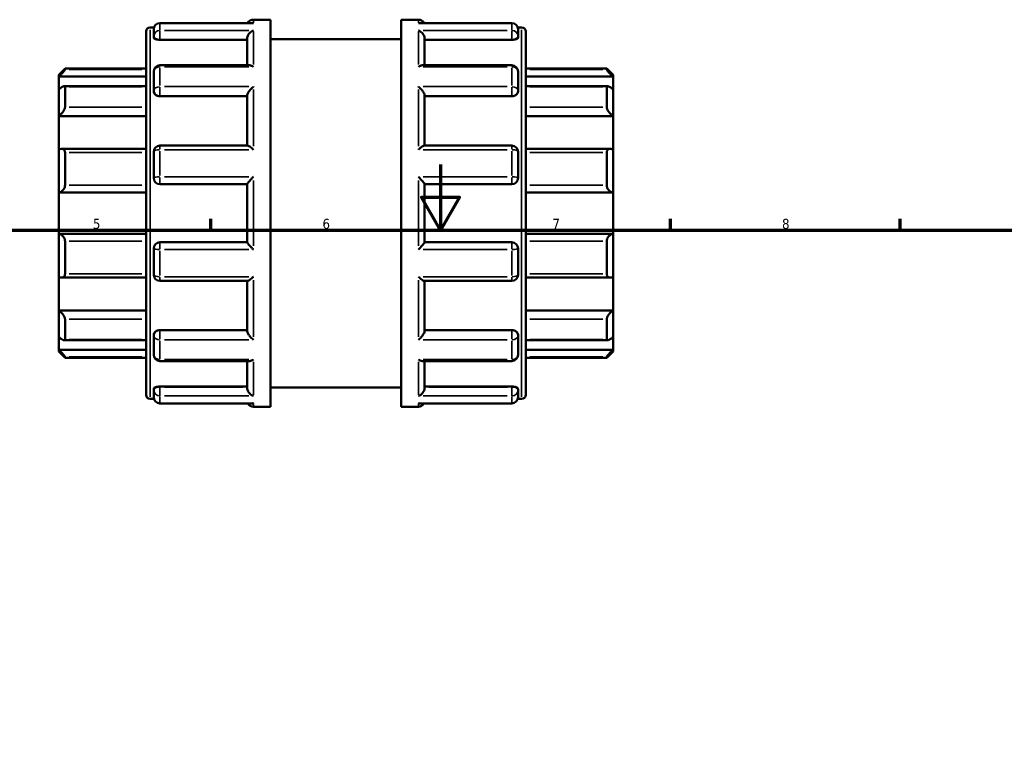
# Model space of a CAD drawing. Header units: millimetres. Extents: x -8 to 900, y -254 to 651.
# Tile 9 of 10: x 292 to 592, y 418 to 638. Entities that reach past the tile are written whole.
import ezdxf

# ---------------------------------------------------------------- set-up
doc = ezdxf.new("R2010")
doc.units = ezdxf.units.MM
for name, color, linetype, lineweight in [('Border (ANSI)', 7, 'Continuous', 70), ('Visible (ANSI)', 7, 'Continuous', 50), ('Visible Narrow (ANSI)', 7, 'Continuous', 35)]:
    doc.layers.add(name, color=color, linetype=linetype, lineweight=lineweight)
doc.styles.add('Note Text (ANSI)', font='tahoma.ttf')

# ---------------------------------------------------------------- blocks, each defined once
blk = doc.blocks.new('Borders Default Border')
at = {"layer": 'Border (ANSI)'}
for p, q in [((350.42, 574), (350.42, 577.45)), ((490.58, 574), (490.58, 577.45)), ((560.67, 574), (560.67, 577.45))]:
    blk.add_line(p, q, dxfattribs=at)
at = {"layer": 'Border (ANSI)', "flags": 128}
for points in [[(420.5, 594), (420.5, 574), (414.73, 584), (426.27, 584), (420.5, 574)], [(20, 20), (20, 574), (821, 574), (821, 20), (20, 20)]]:
    blk.add_lwpolyline(points, dxfattribs=at)
at = {"layer": 'Border (ANSI)', "char_height": 3.05, "attachment_point": 7, "style": 'Note Text (ANSI)'}
for s, insert in [('5', (314.48, 574.34)), ('6', (384.49, 574.34)), ('7', (454.6, 574.4)), ('8', (524.63, 574.33))]:
    blk.add_mtext(s, dxfattribs=dict(at, insert=insert))

msp = doc.modelspace()

# ---------------------------------------------------------------- linework, layer by layer
at = {"layer": 'Visible (ANSI)'}
for p, q in [((363.084, 637.143), (334.934, 637.143)), ((363.434, 638.162), (368.684, 638.162)), ((368.684, 520.162), (368.684, 638.162)), ((408.484, 520.162), (408.484, 638.162)), ((408.484, 638.162), (413.734, 638.162)), ((442.234, 637.143), (414.084, 637.143)), ((330.684, 523.782), (330.684, 634.542)), ((331.944, 635.802), (333.125, 635.802)), ((333.044, 633.109), (333.044, 635.253)), ((444.042, 635.802), (445.224, 635.802)), ((444.124, 635.253), (444.124, 633.109)), ((446.484, 634.542), (446.484, 523.782)), ((333.044, 633.109), (333.044, 632.694)), ((334.934, 632.037), (361.544, 632.037)), ((361.544, 624.259), (361.544, 632.459)), ((368.684, 632.262), (408.484, 632.262)), ((415.624, 624.259), (415.624, 632.459)), ((442.234, 632.037), (415.624, 632.037)), ((444.124, 632.694), (444.124, 633.109)), ((304.084, 621.372), (305.974, 623.262)), ((305.974, 623.262), (305.974, 622.947)), ((305.974, 623.262), (330.684, 623.262)), ((333.044, 616.509), (333.044, 622.369)), ((362.213, 624.259), (334.934, 624.259)), ((442.234, 624.259), (414.955, 624.259)), ((444.124, 622.369), (444.124, 616.509)), ((446.484, 623.262), (471.194, 623.262)), ((471.194, 622.947), (471.194, 623.262)), ((473.084, 621.372), (471.194, 623.262)), ((304.084, 620.804), (304.084, 621.372)), ((304.084, 620.804), (330.684, 620.804)), ((304.084, 616.91), (304.084, 620.804)), ((473.084, 620.804), (446.484, 620.804)), ((473.084, 621.372), (473.084, 620.804)), ((473.084, 620.804), (473.084, 616.91)), ((304.084, 608.792), (304.084, 616.91)), ((330.684, 617.917), (305.744, 617.917)), ((305.974, 617.677), (305.974, 611.493)), ((333.044, 616.509), (333.044, 616.27)), ((444.124, 616.27), (444.124, 616.509)), ((471.424, 617.917), (446.484, 617.917)), ((471.194, 611.493), (471.194, 617.677)), ((473.084, 616.91), (473.084, 608.792)), ((334.934, 614.799), (361.544, 614.799)), ((361.544, 599.797), (361.544, 615.059)), ((415.624, 599.797), (415.624, 615.059)), ((442.234, 614.799), (415.624, 614.799)), ((304.084, 608.792), (330.684, 608.792)), ((304.084, 598.598), (304.084, 608.792)), ((473.084, 608.792), (446.484, 608.792)), ((473.084, 608.792), (473.084, 598.598)), ((304.084, 585.462), (304.084, 598.598)), ((330.684, 598.791), (304.912, 598.791)), ((305.974, 597.696), (305.974, 587.69)), ((333.044, 589.902), (333.044, 597.907)), ((361.658, 599.797), (334.934, 599.797)), ((442.234, 599.797), (415.509, 599.797)), ((444.124, 597.907), (444.124, 589.902)), ((472.255, 598.791), (446.484, 598.791)), ((471.194, 587.69), (471.194, 597.696)), ((473.084, 598.598), (473.084, 585.462)), ((334.934, 588.012), (361.544, 588.012)), ((361.544, 570.284), (361.544, 588.04)), ((415.624, 570.284), (415.624, 588.04)), ((415.624, 588.012), (442.234, 588.012)), ((304.084, 585.462), (330.684, 585.462)), ((304.084, 572.862), (304.084, 585.462)), ((473.084, 585.462), (446.484, 585.462)), ((473.084, 585.462), (473.084, 572.862)), ((304.084, 559.727), (304.084, 572.862)), ((304.084, 572.862), (330.684, 572.862)), ((305.974, 570.635), (305.974, 560.629)), ((473.084, 572.862), (446.484, 572.862)), ((471.194, 560.629), (471.194, 570.635)), ((473.084, 572.862), (473.084, 559.727)), ((333.044, 560.418), (333.044, 568.422)), ((361.544, 570.312), (334.934, 570.312)), ((442.234, 570.312), (415.624, 570.312)), ((444.124, 568.422), (444.124, 560.418)), ((304.084, 549.533), (304.084, 559.727)), ((304.912, 559.533), (330.684, 559.533)), ((334.934, 558.528), (361.658, 558.528)), ((361.544, 543.266), (361.544, 558.528)), ((415.509, 558.528), (442.234, 558.528)), ((415.624, 543.266), (415.624, 558.528)), ((446.484, 559.533), (472.255, 559.533)), ((473.084, 559.727), (473.084, 549.533)), ((304.084, 541.415), (304.084, 549.533)), ((304.084, 549.533), (330.684, 549.533)), ((473.084, 549.533), (446.484, 549.533)), ((473.084, 549.533), (473.084, 541.415)), ((305.974, 546.831), (305.974, 540.647)), ((471.194, 540.647), (471.194, 546.831)), ((334.934, 543.526), (361.544, 543.526)), ((442.234, 543.526), (415.624, 543.526)), ((304.084, 537.521), (304.084, 541.415)), ((333.044, 542.055), (333.044, 541.816)), ((333.044, 535.956), (333.044, 541.816)), ((444.124, 541.816), (444.124, 542.055)), ((444.124, 541.816), (444.124, 535.956)), ((473.084, 541.415), (473.084, 537.521)), ((304.084, 536.952), (304.084, 537.521)), ((304.084, 537.521), (330.684, 537.521)), ((305.744, 540.408), (330.684, 540.408)), ((446.484, 540.408), (471.424, 540.408)), ((473.084, 537.521), (446.484, 537.521)), ((473.084, 537.521), (473.084, 536.952)), ((304.084, 536.952), (305.974, 535.062)), ((305.974, 535.377), (305.974, 535.062)), ((305.974, 535.062), (330.684, 535.062)), ((446.484, 535.062), (471.194, 535.062)), ((473.084, 536.952), (471.194, 535.062)), ((471.194, 535.062), (471.194, 535.377)), ((334.934, 534.066), (362.213, 534.066)), ((361.544, 525.866), (361.544, 534.066)), ((414.955, 534.066), (442.234, 534.066)), ((415.624, 525.866), (415.624, 534.066)), ((333.044, 525.631), (333.044, 525.216)), ((334.934, 526.288), (361.544, 526.288)), ((368.684, 526.062), (408.484, 526.062)), ((442.234, 526.288), (415.624, 526.288)), ((444.124, 525.216), (444.124, 525.631)), ((331.944, 522.522), (333.125, 522.522)), ((333.044, 523.071), (333.044, 525.216)), ((444.042, 522.522), (445.224, 522.522)), ((444.124, 525.216), (444.124, 523.071)), ((334.934, 521.181), (363.084, 521.181)), ((363.434, 520.162), (368.684, 520.162)), ((408.484, 520.162), (413.734, 520.162)), ((414.084, 521.181), (442.234, 521.181))]:
    msp.add_line(p, q, dxfattribs=at)
for centre, radius, start, end in [((334.934, 635.253), 1.89, 90, 180), ((363.434, 636.272), 1.89, 90, 152.55697), ((413.734, 636.272), 1.89, 27.44303, 90), ((442.234, 635.253), 1.89, 0, 90), ((331.944, 634.542), 1.26, 90, 180), ((445.224, 634.542), 1.26, 0, 90), ((334.934, 622.369), 1.89, 90, 180), ((442.234, 622.369), 1.89, 0, 90), ((334.934, 597.907), 1.89, 90, 180), ((442.234, 597.907), 1.89, 0, 90), ((334.934, 589.902), 1.89, 180, 270), ((442.234, 589.902), 1.89, 270, 0), ((334.934, 568.422), 1.89, 90, 180), ((442.234, 568.422), 1.89, 0, 90), ((334.934, 560.418), 1.89, 180, 270), ((442.234, 560.418), 1.89, 270, 0), ((334.934, 535.956), 1.89, 180, 270), ((442.234, 535.956), 1.89, 270, 0), ((331.944, 523.782), 1.26, 180, 270), ((334.934, 523.071), 1.89, 180, 270), ((442.234, 523.071), 1.89, 270, 0), ((445.224, 523.782), 1.26, 270, 0), ((363.434, 522.052), 1.89, 207.44303, 270), ((413.734, 522.052), 1.89, 270, 332.55697)]:
    msp.add_arc(centre, radius, start, end, dxfattribs=at)
for points, knots in [([(363.434, 637.11), (363.432, 637.11), (363.43, 637.11), (363.313, 637.132), (363.198, 637.143), (363.084, 637.143)], [-0.000876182, -0.000876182, -0.000876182, -0.000876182, 0, 0, 0.049055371, 0.049055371, 0.049055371, 0.049055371]), ([(414.084, 637.143), (413.97, 637.143), (413.855, 637.132), (413.738, 637.11), (413.736, 637.11), (413.734, 637.11)], [0.312147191, 0.312147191, 0.312147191, 0.312147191, 0.360730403, 0.360730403, 0.361598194, 0.361598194, 0.361598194, 0.361598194]), ([(361.544, 632.459), (361.544, 632.625), (361.569, 632.796), (361.668, 633.163), (361.748, 633.352), (361.972, 633.76), (362.13, 633.969), (362.466, 634.325), (362.648, 634.476), (363.027, 634.726), (363.228, 634.825), (363.43, 634.893), (363.432, 634.893), (363.434, 634.894)], [0, 0, 0, 0, 0.05315368, 0.05315368, 0.11416315, 0.11416315, 0.19541368, 0.19541368, 0.27605031, 0.27605031, 0.3607304, 0.3607304, 0.36159819, 0.36159819, 0.36159819, 0.36159819]), ([(413.734, 634.894), (413.736, 634.893), (413.738, 634.893), (413.937, 634.826), (414.134, 634.729), (414.508, 634.485), (414.687, 634.338), (415.024, 633.987), (415.184, 633.778), (415.413, 633.368), (415.494, 633.179), (415.596, 632.811), (415.622, 632.64), (415.624, 632.468), (415.624, 632.463), (415.624, 632.459)], [-0.00087618, -0.00087618, -0.00087618, -0.00087618, 0, 0, 0.08405627, 0.08405627, 0.16422341, 0.16422341, 0.24701336, 0.24701336, 0.30899964, 0.30899964, 0.36272742, 0.36272742, 0.36420009, 0.36420009, 0.36420009, 0.36420009]), ([(334.934, 632.037), (334.697, 632.037), (334.444, 632.054), (333.98, 632.123), (333.768, 632.175), (333.431, 632.293), (333.285, 632.369), (333.091, 632.529), (333.044, 632.615), (333.044, 632.694)], [0, 0, 0, 0, 0.07111353, 0.07111353, 0.14222706, 0.14222706, 0.2146285, 0.2146285, 0.28702994, 0.28702994, 0.28702994, 0.28702994]), ([(444.124, 632.694), (444.124, 632.615), (444.077, 632.529), (443.883, 632.369), (443.736, 632.293), (443.399, 632.175), (443.188, 632.123), (442.724, 632.054), (442.471, 632.037), (442.234, 632.037)], [0.28784907, 0.28784907, 0.28784907, 0.28784907, 0.36025051, 0.36025051, 0.43265195, 0.43265195, 0.50376548, 0.50376548, 0.57487901, 0.57487901, 0.57487901, 0.57487901]), ([(305.974, 622.947), (305.974, 622.931), (305.96, 622.901), (305.906, 622.814), (305.865, 622.757), (305.712, 622.556), (305.565, 622.38), (305.224, 621.991), (304.998, 621.744), (304.537, 621.258), (304.303, 621.02), (304.084, 620.804)], [0.35638748, 0.35638748, 0.35638748, 0.35638748, 0.3965806, 0.3965806, 0.43677371, 0.43677371, 0.51715995, 0.51715995, 0.61496745, 0.61496745, 0.70681786, 0.70681786, 0.70681786, 0.70681786]), ([(363.434, 623.798), (363.432, 623.8), (363.43, 623.801), (363.231, 623.933), (363.034, 624.039), (362.66, 624.191), (362.481, 624.239), (362.281, 624.257), (362.247, 624.259), (362.213, 624.259)], [-0.00087618, -0.00087618, -0.00087618, -0.00087618, 0, 0, 0.08405627, 0.08405627, 0.16422341, 0.16422341, 0.18092132, 0.18092132, 0.18092132, 0.18092132]), ([(414.955, 624.259), (414.927, 624.259), (414.898, 624.257), (414.702, 624.243), (414.52, 624.195), (414.141, 624.043), (413.94, 623.935), (413.738, 623.801), (413.736, 623.8), (413.734, 623.798)], [0.18154351, 0.18154351, 0.18154351, 0.18154351, 0.19541368, 0.19541368, 0.27605031, 0.27605031, 0.3607304, 0.3607304, 0.36159819, 0.36159819, 0.36159819, 0.36159819]), ([(473.084, 620.804), (472.865, 621.02), (472.631, 621.258), (472.169, 621.744), (471.943, 621.991), (471.603, 622.38), (471.456, 622.556), (471.302, 622.757), (471.262, 622.814), (471.208, 622.901), (471.194, 622.931), (471.194, 622.947)], [0.67957108, 0.67957108, 0.67957108, 0.67957108, 0.77142148, 0.77142148, 0.86922899, 0.86922899, 0.94961522, 0.94961522, 0.98980834, 0.98980834, 1.03000146, 1.03000146, 1.03000146, 1.03000146]), ([(304.084, 616.91), (304.303, 617.103), (304.537, 617.293), (304.998, 617.62), (305.224, 617.754), (305.565, 617.897), (305.712, 617.932), (305.865, 617.898), (305.906, 617.874), (305.96, 617.796), (305.974, 617.742), (305.974, 617.677)], [0.67957108, 0.67957108, 0.67957108, 0.67957108, 0.77142148, 0.77142148, 0.86922899, 0.86922899, 0.94961522, 0.94961522, 0.98980834, 0.98980834, 1.03000146, 1.03000146, 1.03000146, 1.03000146]), ([(334.934, 614.799), (334.696, 614.799), (334.442, 614.836), (333.977, 614.988), (333.765, 615.102), (333.429, 615.365), (333.283, 615.531), (333.091, 615.893), (333.044, 616.088), (333.044, 616.27)], [0, 0, 0, 0, 0.0713958, 0.0713958, 0.1427916, 0.1427916, 0.2149109, 0.2149109, 0.2870302, 0.2870302, 0.2870302, 0.2870302]), ([(361.544, 615.059), (361.544, 615.172), (361.569, 615.303), (361.668, 615.606), (361.748, 615.778), (361.972, 616.178), (362.13, 616.406), (362.466, 616.832), (362.648, 617.033), (363.027, 617.41), (363.228, 617.586), (363.43, 617.742), (363.432, 617.743), (363.434, 617.745)], [0, 0, 0, 0, 0.05315368, 0.05315368, 0.11416315, 0.11416315, 0.19541368, 0.19541368, 0.27605031, 0.27605031, 0.3607304, 0.3607304, 0.36159819, 0.36159819, 0.36159819, 0.36159819]), ([(413.734, 617.745), (413.736, 617.743), (413.738, 617.742), (413.937, 617.589), (414.134, 617.416), (414.508, 617.046), (414.687, 616.849), (415.024, 616.426), (415.184, 616.197), (415.413, 615.793), (415.494, 615.62), (415.596, 615.314), (415.622, 615.183), (415.624, 615.065), (415.624, 615.062), (415.624, 615.059)], [-0.00087618, -0.00087618, -0.00087618, -0.00087618, 0, 0, 0.08405627, 0.08405627, 0.16422341, 0.16422341, 0.24701336, 0.24701336, 0.30899964, 0.30899964, 0.36272742, 0.36272742, 0.36420009, 0.36420009, 0.36420009, 0.36420009]), ([(444.124, 616.27), (444.124, 616.087), (444.077, 615.891), (443.883, 615.529), (443.736, 615.362), (443.399, 615.1), (443.188, 614.987), (442.724, 614.836), (442.471, 614.799), (442.234, 614.799)], [0.28784907, 0.28784907, 0.28784907, 0.28784907, 0.36025051, 0.36025051, 0.43265195, 0.43265195, 0.50376548, 0.50376548, 0.57487901, 0.57487901, 0.57487901, 0.57487901]), ([(471.194, 617.677), (471.194, 617.742), (471.208, 617.796), (471.262, 617.874), (471.302, 617.898), (471.456, 617.932), (471.603, 617.897), (471.943, 617.754), (472.169, 617.62), (472.631, 617.293), (472.865, 617.103), (473.084, 616.91)], [0.35638748, 0.35638748, 0.35638748, 0.35638748, 0.3965806, 0.3965806, 0.43677371, 0.43677371, 0.51715995, 0.51715995, 0.61496745, 0.61496745, 0.70681786, 0.70681786, 0.70681786, 0.70681786]), ([(305.974, 611.493), (305.974, 611.402), (305.96, 611.3), (305.906, 611.08), (305.865, 610.963), (305.712, 610.605), (305.565, 610.356), (305.224, 609.869), (304.998, 609.603), (304.537, 609.145), (304.303, 608.949), (304.084, 608.792)], [0.35638748, 0.35638748, 0.35638748, 0.35638748, 0.3965806, 0.3965806, 0.43677371, 0.43677371, 0.51715995, 0.51715995, 0.61496745, 0.61496745, 0.70681786, 0.70681786, 0.70681786, 0.70681786]), ([(473.084, 608.792), (472.865, 608.949), (472.631, 609.145), (472.169, 609.603), (471.943, 609.869), (471.603, 610.356), (471.456, 610.605), (471.302, 610.963), (471.262, 611.08), (471.208, 611.3), (471.194, 611.402), (471.194, 611.493)], [0.67957108, 0.67957108, 0.67957108, 0.67957108, 0.77142148, 0.77142148, 0.86922899, 0.86922899, 0.94961522, 0.94961522, 0.98980834, 0.98980834, 1.03000146, 1.03000146, 1.03000146, 1.03000146]), ([(304.084, 598.598), (304.303, 598.694), (304.537, 598.762), (304.998, 598.807), (305.224, 598.776), (305.565, 598.619), (305.712, 598.499), (305.865, 598.245), (305.906, 598.147), (305.96, 597.934), (305.974, 597.817), (305.974, 597.696)], [0.67957108, 0.67957108, 0.67957108, 0.67957108, 0.77142148, 0.77142148, 0.86922899, 0.86922899, 0.94961522, 0.94961522, 0.98980834, 0.98980834, 1.03000146, 1.03000146, 1.03000146, 1.03000146]), ([(363.434, 598.527), (363.432, 598.529), (363.43, 598.531), (363.231, 598.721), (363.034, 598.9), (362.66, 599.217), (362.481, 599.357), (362.144, 599.594), (361.984, 599.691), (361.777, 599.779), (361.71, 599.797), (361.658, 599.797)], [-0.00087618, -0.00087618, -0.00087618, -0.00087618, 0, 0, 0.08405627, 0.08405627, 0.16422341, 0.16422341, 0.24701336, 0.24701336, 0.29556693, 0.29556693, 0.29556693, 0.29556693]), ([(415.509, 599.797), (415.46, 599.797), (415.397, 599.78), (415.195, 599.697), (415.038, 599.603), (414.702, 599.369), (414.52, 599.227), (414.141, 598.907), (413.94, 598.725), (413.738, 598.531), (413.736, 598.529), (413.734, 598.527)], [0.0679888, 0.0679888, 0.0679888, 0.0679888, 0.11416315, 0.11416315, 0.19541368, 0.19541368, 0.27605031, 0.27605031, 0.3607304, 0.3607304, 0.36159819, 0.36159819, 0.36159819, 0.36159819]), ([(471.194, 597.696), (471.194, 597.817), (471.208, 597.934), (471.262, 598.147), (471.302, 598.245), (471.456, 598.499), (471.603, 598.619), (471.943, 598.776), (472.169, 598.807), (472.631, 598.762), (472.865, 598.694), (473.084, 598.598)], [0.35638748, 0.35638748, 0.35638748, 0.35638748, 0.3965806, 0.3965806, 0.43677371, 0.43677371, 0.51715995, 0.51715995, 0.61496745, 0.61496745, 0.70681786, 0.70681786, 0.70681786, 0.70681786]), ([(361.544, 588.04), (361.544, 588.071), (361.569, 588.125), (361.668, 588.285), (361.748, 588.393), (361.972, 588.678), (362.13, 588.863), (362.466, 589.245), (362.648, 589.443), (363.027, 589.845), (363.228, 590.052), (363.43, 590.254), (363.432, 590.256), (363.434, 590.258)], [0, 0, 0, 0, 0.05315368, 0.05315368, 0.11416315, 0.11416315, 0.19541368, 0.19541368, 0.27605031, 0.27605031, 0.3607304, 0.3607304, 0.36159819, 0.36159819, 0.36159819, 0.36159819]), ([(413.734, 590.258), (413.736, 590.256), (413.738, 590.254), (413.937, 590.055), (414.134, 589.852), (414.508, 589.456), (414.687, 589.261), (415.024, 588.88), (415.184, 588.692), (415.413, 588.403), (415.494, 588.293), (415.596, 588.13), (415.622, 588.075), (415.624, 588.042), (415.624, 588.041), (415.624, 588.04)], [-0.00087618, -0.00087618, -0.00087618, -0.00087618, 0, 0, 0.08405627, 0.08405627, 0.16422341, 0.16422341, 0.24701336, 0.24701336, 0.30899964, 0.30899964, 0.36272742, 0.36272742, 0.36420009, 0.36420009, 0.36420009, 0.36420009]), ([(305.974, 587.69), (305.974, 587.558), (305.96, 587.423), (305.906, 587.155), (305.865, 587.023), (305.712, 586.644), (305.565, 586.416), (305.224, 586.018), (304.998, 585.835), (304.537, 585.579), (304.303, 585.5), (304.084, 585.462)], [0.35638748, 0.35638748, 0.35638748, 0.35638748, 0.3965806, 0.3965806, 0.43677371, 0.43677371, 0.51715995, 0.51715995, 0.61496745, 0.61496745, 0.70681786, 0.70681786, 0.70681786, 0.70681786]), ([(473.084, 585.462), (472.865, 585.5), (472.631, 585.579), (472.169, 585.835), (471.943, 586.018), (471.603, 586.416), (471.456, 586.644), (471.302, 587.023), (471.262, 587.155), (471.208, 587.423), (471.194, 587.558), (471.194, 587.69)], [0.67957108, 0.67957108, 0.67957108, 0.67957108, 0.77142148, 0.77142148, 0.86922899, 0.86922899, 0.94961522, 0.94961522, 0.98980834, 0.98980834, 1.03000146, 1.03000146, 1.03000146, 1.03000146]), ([(304.084, 572.862), (304.303, 572.825), (304.537, 572.746), (304.998, 572.489), (305.224, 572.306), (305.565, 571.908), (305.712, 571.681), (305.865, 571.302), (305.906, 571.169), (305.96, 570.902), (305.974, 570.766), (305.974, 570.635)], [0.67957108, 0.67957108, 0.67957108, 0.67957108, 0.77142148, 0.77142148, 0.86922899, 0.86922899, 0.94961522, 0.94961522, 0.98980834, 0.98980834, 1.03000146, 1.03000146, 1.03000146, 1.03000146]), ([(471.194, 570.635), (471.194, 570.766), (471.208, 570.902), (471.262, 571.169), (471.302, 571.302), (471.456, 571.681), (471.603, 571.908), (471.943, 572.306), (472.169, 572.489), (472.631, 572.746), (472.865, 572.825), (473.084, 572.862)], [0.35638748, 0.35638748, 0.35638748, 0.35638748, 0.3965806, 0.3965806, 0.43677371, 0.43677371, 0.51715995, 0.51715995, 0.61496745, 0.61496745, 0.70681786, 0.70681786, 0.70681786, 0.70681786]), ([(363.434, 568.067), (363.432, 568.069), (363.43, 568.071), (363.231, 568.269), (363.034, 568.473), (362.66, 568.869), (362.481, 569.064), (362.144, 569.445), (361.984, 569.633), (361.755, 569.922), (361.674, 570.032), (361.572, 570.194), (361.545, 570.25), (361.544, 570.283), (361.544, 570.283), (361.544, 570.284)], [-0.00087618, -0.00087618, -0.00087618, -0.00087618, 0, 0, 0.08405627, 0.08405627, 0.16422341, 0.16422341, 0.24701336, 0.24701336, 0.30899964, 0.30899964, 0.36272742, 0.36272742, 0.36420009, 0.36420009, 0.36420009, 0.36420009]), ([(415.624, 570.284), (415.624, 570.254), (415.599, 570.2), (415.5, 570.04), (415.42, 569.932), (415.195, 569.647), (415.038, 569.461), (414.702, 569.08), (414.52, 568.882), (414.141, 568.48), (413.94, 568.273), (413.738, 568.071), (413.736, 568.069), (413.734, 568.067)], [0, 0, 0, 0, 0.05315368, 0.05315368, 0.11416315, 0.11416315, 0.19541368, 0.19541368, 0.27605031, 0.27605031, 0.3607304, 0.3607304, 0.36159819, 0.36159819, 0.36159819, 0.36159819]), ([(305.974, 560.629), (305.974, 560.508), (305.96, 560.391), (305.906, 560.177), (305.865, 560.08), (305.712, 559.825), (305.565, 559.706), (305.224, 559.549), (304.998, 559.518), (304.537, 559.562), (304.303, 559.63), (304.084, 559.727)], [0.35638748, 0.35638748, 0.35638748, 0.35638748, 0.3965806, 0.3965806, 0.43677371, 0.43677371, 0.51715995, 0.51715995, 0.61496745, 0.61496745, 0.70681786, 0.70681786, 0.70681786, 0.70681786]), ([(361.658, 558.528), (361.708, 558.528), (361.771, 558.545), (361.972, 558.628), (362.13, 558.722), (362.466, 558.956), (362.648, 559.098), (363.027, 559.418), (363.228, 559.6), (363.43, 559.794), (363.432, 559.796), (363.434, 559.798)], [0.0679888, 0.0679888, 0.0679888, 0.0679888, 0.11416315, 0.11416315, 0.19541368, 0.19541368, 0.27605031, 0.27605031, 0.3607304, 0.3607304, 0.36159819, 0.36159819, 0.36159819, 0.36159819]), ([(413.734, 559.798), (413.736, 559.796), (413.738, 559.794), (413.937, 559.603), (414.134, 559.424), (414.508, 559.108), (414.687, 558.968), (415.024, 558.731), (415.184, 558.634), (415.391, 558.546), (415.458, 558.528), (415.509, 558.528)], [-0.00087618, -0.00087618, -0.00087618, -0.00087618, 0, 0, 0.08405627, 0.08405627, 0.16422341, 0.16422341, 0.24701336, 0.24701336, 0.29556693, 0.29556693, 0.29556693, 0.29556693]), ([(473.084, 559.727), (472.865, 559.63), (472.631, 559.562), (472.169, 559.518), (471.943, 559.549), (471.603, 559.706), (471.456, 559.825), (471.302, 560.08), (471.262, 560.177), (471.208, 560.391), (471.194, 560.508), (471.194, 560.629)], [0.67957108, 0.67957108, 0.67957108, 0.67957108, 0.77142148, 0.77142148, 0.86922899, 0.86922899, 0.94961522, 0.94961522, 0.98980834, 0.98980834, 1.03000146, 1.03000146, 1.03000146, 1.03000146]), ([(304.084, 549.533), (304.303, 549.376), (304.537, 549.18), (304.998, 548.721), (305.224, 548.455), (305.565, 547.969), (305.712, 547.72), (305.865, 547.362), (305.906, 547.244), (305.96, 547.025), (305.974, 546.922), (305.974, 546.831)], [0.67957108, 0.67957108, 0.67957108, 0.67957108, 0.77142148, 0.77142148, 0.86922899, 0.86922899, 0.94961522, 0.94961522, 0.98980834, 0.98980834, 1.03000146, 1.03000146, 1.03000146, 1.03000146]), ([(471.194, 546.831), (471.194, 546.922), (471.208, 547.025), (471.262, 547.244), (471.302, 547.362), (471.456, 547.72), (471.603, 547.969), (471.943, 548.455), (472.169, 548.721), (472.631, 549.18), (472.865, 549.376), (473.084, 549.533)], [0.35638748, 0.35638748, 0.35638748, 0.35638748, 0.3965806, 0.3965806, 0.43677371, 0.43677371, 0.51715995, 0.51715995, 0.61496745, 0.61496745, 0.70681786, 0.70681786, 0.70681786, 0.70681786]), ([(333.044, 542.055), (333.044, 542.237), (333.091, 542.433), (333.285, 542.796), (333.431, 542.963), (333.768, 543.224), (333.98, 543.338), (334.444, 543.489), (334.697, 543.526), (334.934, 543.526)], [-0.28702994, -0.28702994, -0.28702994, -0.28702994, -0.2146285, -0.2146285, -0.14222706, -0.14222706, -0.07111353, -0.07111353, 0, 0, 0, 0]), ([(442.234, 543.526), (442.472, 543.526), (442.725, 543.488), (443.191, 543.336), (443.403, 543.222), (443.739, 542.96), (443.885, 542.793), (444.077, 542.432), (444.124, 542.237), (444.124, 542.055)], [0.57487901, 0.57487901, 0.57487901, 0.57487901, 0.64627481, 0.64627481, 0.71767061, 0.71767061, 0.78978991, 0.78978991, 0.86190921, 0.86190921, 0.86190921, 0.86190921]), ([(305.974, 540.647), (305.974, 540.582), (305.96, 540.529), (305.906, 540.451), (305.865, 540.426), (305.712, 540.393), (305.565, 540.427), (305.224, 540.571), (304.998, 540.704), (304.537, 541.032), (304.303, 541.221), (304.084, 541.415)], [0.35638748, 0.35638748, 0.35638748, 0.35638748, 0.3965806, 0.3965806, 0.43677371, 0.43677371, 0.51715995, 0.51715995, 0.61496745, 0.61496745, 0.70681786, 0.70681786, 0.70681786, 0.70681786]), ([(363.434, 540.58), (363.432, 540.581), (363.43, 540.583), (363.231, 540.736), (363.034, 540.909), (362.66, 541.279), (362.481, 541.476), (362.144, 541.899), (361.984, 542.128), (361.755, 542.532), (361.674, 542.705), (361.572, 543.01), (361.545, 543.142), (361.544, 543.26), (361.544, 543.263), (361.544, 543.266)], [-0.00087618, -0.00087618, -0.00087618, -0.00087618, 0, 0, 0.08405627, 0.08405627, 0.16422341, 0.16422341, 0.24701336, 0.24701336, 0.30899964, 0.30899964, 0.36272742, 0.36272742, 0.36420009, 0.36420009, 0.36420009, 0.36420009]), ([(415.624, 543.266), (415.624, 543.152), (415.599, 543.022), (415.5, 542.718), (415.42, 542.547), (415.195, 542.146), (415.038, 541.919), (414.702, 541.493), (414.52, 541.292), (414.141, 540.915), (413.94, 540.739), (413.738, 540.583), (413.736, 540.581), (413.734, 540.58)], [0, 0, 0, 0, 0.05315368, 0.05315368, 0.11416315, 0.11416315, 0.19541368, 0.19541368, 0.27605031, 0.27605031, 0.3607304, 0.3607304, 0.36159819, 0.36159819, 0.36159819, 0.36159819]), ([(473.084, 541.415), (472.865, 541.221), (472.631, 541.032), (472.169, 540.704), (471.943, 540.571), (471.603, 540.427), (471.456, 540.393), (471.302, 540.426), (471.262, 540.451), (471.208, 540.529), (471.194, 540.582), (471.194, 540.647)], [0.67957108, 0.67957108, 0.67957108, 0.67957108, 0.77142148, 0.77142148, 0.86922899, 0.86922899, 0.94961522, 0.94961522, 0.98980834, 0.98980834, 1.03000146, 1.03000146, 1.03000146, 1.03000146]), ([(304.084, 537.521), (304.303, 537.305), (304.537, 537.066), (304.998, 536.58), (305.224, 536.333), (305.565, 535.944), (305.712, 535.769), (305.865, 535.568), (305.906, 535.511), (305.96, 535.424), (305.974, 535.393), (305.974, 535.377)], [0.67957108, 0.67957108, 0.67957108, 0.67957108, 0.77142148, 0.77142148, 0.86922899, 0.86922899, 0.94961522, 0.94961522, 0.98980834, 0.98980834, 1.03000146, 1.03000146, 1.03000146, 1.03000146]), ([(471.194, 535.377), (471.194, 535.393), (471.208, 535.424), (471.262, 535.511), (471.302, 535.568), (471.456, 535.769), (471.603, 535.944), (471.943, 536.333), (472.169, 536.58), (472.631, 537.066), (472.865, 537.305), (473.084, 537.521)], [0.35638748, 0.35638748, 0.35638748, 0.35638748, 0.3965806, 0.3965806, 0.43677371, 0.43677371, 0.51715995, 0.51715995, 0.61496745, 0.61496745, 0.70681786, 0.70681786, 0.70681786, 0.70681786]), ([(362.213, 534.066), (362.241, 534.066), (362.27, 534.067), (362.466, 534.082), (362.648, 534.129), (363.027, 534.281), (363.228, 534.39), (363.43, 534.523), (363.432, 534.525), (363.434, 534.526)], [0.18154351, 0.18154351, 0.18154351, 0.18154351, 0.19541368, 0.19541368, 0.27605031, 0.27605031, 0.3607304, 0.3607304, 0.36159819, 0.36159819, 0.36159819, 0.36159819]), ([(413.734, 534.526), (413.736, 534.525), (413.738, 534.523), (413.937, 534.392), (414.134, 534.285), (414.508, 534.133), (414.687, 534.085), (414.887, 534.068), (414.921, 534.066), (414.955, 534.066)], [-0.00087618, -0.00087618, -0.00087618, -0.00087618, 0, 0, 0.08405627, 0.08405627, 0.16422341, 0.16422341, 0.18092132, 0.18092132, 0.18092132, 0.18092132]), ([(333.044, 525.631), (333.044, 525.709), (333.091, 525.795), (333.285, 525.956), (333.431, 526.031), (333.768, 526.15), (333.98, 526.202), (334.444, 526.271), (334.697, 526.288), (334.934, 526.288)], [-0.28702994, -0.28702994, -0.28702994, -0.28702994, -0.2146285, -0.2146285, -0.14222706, -0.14222706, -0.07111353, -0.07111353, 0, 0, 0, 0]), ([(363.434, 523.431), (363.432, 523.431), (363.43, 523.432), (363.231, 523.499), (363.034, 523.595), (362.66, 523.84), (362.481, 523.986), (362.144, 524.338), (361.984, 524.547), (361.755, 524.957), (361.674, 525.146), (361.572, 525.514), (361.545, 525.685), (361.544, 525.857), (361.544, 525.861), (361.544, 525.866)], [-0.00087618, -0.00087618, -0.00087618, -0.00087618, 0, 0, 0.08405627, 0.08405627, 0.16422341, 0.16422341, 0.24701336, 0.24701336, 0.30899964, 0.30899964, 0.36272742, 0.36272742, 0.36420009, 0.36420009, 0.36420009, 0.36420009]), ([(415.624, 525.866), (415.624, 525.699), (415.599, 525.528), (415.5, 525.162), (415.42, 524.973), (415.195, 524.564), (415.038, 524.356), (414.702, 523.999), (414.52, 523.849), (414.141, 523.599), (413.94, 523.5), (413.738, 523.432), (413.736, 523.431), (413.734, 523.431)], [0, 0, 0, 0, 0.05315368, 0.05315368, 0.11416315, 0.11416315, 0.19541368, 0.19541368, 0.27605031, 0.27605031, 0.3607304, 0.3607304, 0.36159819, 0.36159819, 0.36159819, 0.36159819]), ([(442.234, 526.288), (442.471, 526.288), (442.724, 526.271), (443.188, 526.202), (443.399, 526.15), (443.736, 526.031), (443.883, 525.956), (444.077, 525.795), (444.124, 525.709), (444.124, 525.631)], [0.57487901, 0.57487901, 0.57487901, 0.57487901, 0.64599254, 0.64599254, 0.71710607, 0.71710607, 0.78950751, 0.78950751, 0.86190895, 0.86190895, 0.86190895, 0.86190895]), ([(363.084, 521.181), (363.198, 521.181), (363.313, 521.192), (363.43, 521.214), (363.432, 521.215), (363.434, 521.215)], [0.312147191, 0.312147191, 0.312147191, 0.312147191, 0.360730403, 0.360730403, 0.361598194, 0.361598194, 0.361598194, 0.361598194]), ([(413.734, 521.215), (413.736, 521.215), (413.738, 521.214), (413.855, 521.192), (413.97, 521.181), (414.084, 521.181)], [-0.000876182, -0.000876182, -0.000876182, -0.000876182, 0, 0, 0.049055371, 0.049055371, 0.049055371, 0.049055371])]:
    msp.add_open_spline(points, degree=3, knots=knots, dxfattribs=at)
at = {"layer": 'Visible Narrow (ANSI)'}
for p, q in [((334.934, 637.113), (334.934, 637.143)), ((334.934, 637.028), (334.934, 635.033)), ((336.359, 637.11), (362.009, 637.11)), ((363.434, 638.16), (363.434, 637.212)), ((413.734, 637.212), (413.734, 638.16)), ((415.159, 637.11), (440.809, 637.11)), ((442.234, 637.143), (442.234, 637.113)), ((442.234, 635.033), (442.234, 637.028)), ((331.944, 635.105), (331.944, 523.22)), ((334.934, 632.311), (334.934, 634.832)), ((362.009, 634.894), (336.359, 634.894)), ((363.434, 634.518), (363.434, 624.52)), ((413.734, 624.52), (413.734, 634.518)), ((440.809, 634.894), (415.159, 634.894)), ((442.234, 634.832), (442.234, 632.311)), ((445.224, 523.22), (445.224, 635.105)), ((334.934, 632.043), (334.934, 632.157)), ((336.264, 632.164), (360.213, 632.164)), ((416.954, 632.164), (440.903, 632.164)), ((442.234, 632.157), (442.234, 632.043)), ((329.448, 622.947), (307.209, 622.947)), ((334.934, 623.842), (334.934, 624.257)), ((334.934, 623.517), (334.934, 618.068)), ((336.359, 623.798), (362.009, 623.798)), ((415.159, 623.798), (440.809, 623.798)), ((442.234, 624.257), (442.234, 623.842)), ((442.234, 618.068), (442.234, 623.517)), ((469.958, 622.947), (447.719, 622.947)), ((307.209, 617.677), (329.448, 617.677)), ((334.934, 614.962), (334.934, 617.614)), ((362.009, 617.745), (336.359, 617.745)), ((363.434, 616.894), (363.434, 599.578)), ((413.734, 599.578), (413.734, 616.894)), ((440.809, 617.745), (415.159, 617.745)), ((442.234, 617.614), (442.234, 614.962)), ((447.719, 617.677), (469.958, 617.677)), ((334.934, 614.802), (334.934, 614.868)), ((336.264, 614.872), (360.213, 614.872)), ((416.954, 614.872), (440.903, 614.872)), ((442.234, 614.868), (442.234, 614.802)), ((329.448, 611.493), (307.209, 611.493)), ((469.958, 611.493), (447.719, 611.493)), ((307.209, 597.696), (329.448, 597.696)), ((334.934, 598.636), (334.934, 599.793)), ((334.934, 598.122), (334.934, 590.678)), ((336.359, 598.527), (362.009, 598.527)), ((415.159, 598.527), (440.809, 598.527)), ((442.234, 599.793), (442.234, 598.636)), ((442.234, 590.678), (442.234, 598.122)), ((447.719, 597.696), (469.958, 597.696)), ((334.934, 588.02), (334.934, 590.093)), ((362.009, 590.258), (336.359, 590.258)), ((363.434, 589.16), (363.434, 569.165)), ((413.734, 569.165), (413.734, 589.16)), ((440.809, 590.258), (415.159, 590.258)), ((442.234, 590.093), (442.234, 588.02)), ((329.448, 587.69), (307.209, 587.69)), ((469.958, 587.69), (447.719, 587.69)), ((307.209, 570.635), (329.448, 570.635)), ((447.719, 570.635), (469.958, 570.635)), ((334.934, 568.231), (334.934, 570.305)), ((334.934, 567.646), (334.934, 560.203)), ((336.359, 568.067), (362.009, 568.067)), ((415.159, 568.067), (440.809, 568.067)), ((442.234, 570.305), (442.234, 568.231)), ((442.234, 560.203), (442.234, 567.646)), ((329.448, 560.629), (307.209, 560.629)), ((334.934, 558.532), (334.934, 559.688)), ((362.009, 559.798), (336.359, 559.798)), ((363.434, 558.747), (363.434, 541.431)), ((413.734, 541.431), (413.734, 558.747)), ((440.809, 559.798), (415.159, 559.798)), ((442.234, 559.688), (442.234, 558.532)), ((469.958, 560.629), (447.719, 560.629)), ((307.209, 546.831), (329.448, 546.831)), ((447.719, 546.831), (469.958, 546.831)), ((334.934, 543.456), (334.934, 543.522)), ((442.234, 543.522), (442.234, 543.456)), ((329.448, 540.647), (307.209, 540.647)), ((334.934, 540.71), (334.934, 543.363)), ((360.213, 543.452), (336.264, 543.452)), ((336.359, 540.58), (362.009, 540.58)), ((415.159, 540.58), (440.809, 540.58)), ((440.903, 543.452), (416.954, 543.452)), ((442.234, 543.363), (442.234, 540.71)), ((469.958, 540.647), (447.719, 540.647)), ((334.934, 540.257), (334.934, 534.808)), ((442.234, 534.808), (442.234, 540.257)), ((307.209, 535.377), (329.448, 535.377)), ((334.934, 534.067), (334.934, 534.483)), ((362.009, 534.526), (336.359, 534.526)), ((440.809, 534.526), (415.159, 534.526)), ((442.234, 534.483), (442.234, 534.067)), ((447.719, 535.377), (469.958, 535.377)), ((363.434, 533.804), (363.434, 523.807)), ((413.734, 523.807), (413.734, 533.804)), ((334.934, 526.167), (334.934, 526.282)), ((334.934, 523.492), (334.934, 526.014)), ((360.213, 526.161), (336.264, 526.161)), ((440.903, 526.161), (416.954, 526.161)), ((442.234, 526.282), (442.234, 526.167)), ((442.234, 526.014), (442.234, 523.492)), ((334.934, 523.292), (334.934, 521.297)), ((336.359, 523.431), (362.009, 523.431)), ((415.159, 523.431), (440.809, 523.431)), ((442.234, 521.297), (442.234, 523.292)), ((334.934, 521.181), (334.934, 521.212)), ((362.009, 521.215), (336.359, 521.215)), ((363.434, 521.113), (363.434, 520.165)), ((413.734, 520.165), (413.734, 521.113)), ((440.809, 521.215), (415.159, 521.215)), ((442.234, 521.212), (442.234, 521.181))]:
    msp.add_line(p, q, dxfattribs=at)
for centre, major_axis, ratio, start_param, end_param in [((334.934, 635.253), (-1.89, 0), 0.9821579, 4.7909288, 6.2046455), ((442.234, 635.253), (1.89, 0), 0.9821579, 0.0785398, 1.4922565), ((334.934, 633.109), (-1.89, 0), 0.9446028, 4.7909288, 6.2046455), ((442.234, 633.109), (1.89, 0), 0.9446028, 0.0785398, 1.4922565), ((334.934, 633.109), (-1.89, 0), 0.5, 0.0785398, 1.4922565), ((442.234, 633.109), (1.89, 0), 0.5, 4.7909288, 6.2046455), ((334.934, 622.369), (-1.89, 0), 0.7565446, 4.7909288, 6.2046455), ((442.234, 622.369), (1.89, 0), 0.7565446, 0.0785398, 1.4922565), ((334.934, 616.509), (-1.89, 0), 0.6539421, 4.7909288, 6.2046455), ((334.934, 616.509), (-1.89, 0), 0.8660254, 0.0785398, 1.4922565), ((442.234, 616.509), (1.89, 0), 0.6539421, 0.0785398, 1.4922565), ((442.234, 616.509), (1.89, 0), 0.8660254, 4.7909288, 6.2046455), ((334.934, 597.907), (-1.89, 0), 0.3282158, 4.7909288, 6.2046455), ((442.234, 597.907), (1.89, 0), 0.3282158, 0.0785398, 1.4922565), ((334.934, 589.902), (-1.89, 0), 0.1880581, 4.7909288, 6.2046455), ((442.234, 589.902), (1.89, 0), 0.1880581, 0.0785398, 1.4922565), ((334.934, 568.422), (-1.89, 0), 0.1880581, 0.0785398, 1.4922565), ((442.234, 568.422), (1.89, 0), 0.1880581, 4.7909288, 6.2046455), ((334.934, 560.418), (-1.89, 0), 0.3282158, 0.0785398, 1.4922565), ((442.234, 560.418), (1.89, 0), 0.3282158, 4.7909288, 6.2046455), ((334.934, 541.816), (-1.89, 0), 0.8660254, 4.7909288, 6.2046455), ((334.934, 541.816), (-1.89, 0), 0.6539421, 0.0785398, 1.4922565), ((442.234, 541.816), (1.89, 0), 0.8660254, 0.0785398, 1.4922565), ((442.234, 541.816), (1.89, 0), 0.6539421, 4.7909288, 6.2046455), ((334.934, 535.956), (-1.89, 0), 0.7565446, 0.0785398, 1.4922565), ((442.234, 535.956), (1.89, 0), 0.7565446, 4.7909288, 6.2046455), ((334.934, 525.216), (-1.89, 0), 0.5, 4.7909288, 6.2046455), ((442.234, 525.216), (1.89, 0), 0.5, 0.0785398, 1.4922565), ((334.934, 525.216), (-1.89, 0), 0.9446028, 0.0785398, 1.4922565), ((334.934, 523.071), (-1.89, 0), 0.9821579, 0.0785398, 1.4922565), ((442.234, 525.216), (1.89, 0), 0.9446028, 4.7909288, 6.2046455), ((442.234, 523.071), (1.89, 0), 0.9821579, 4.7909288, 6.2046455)]:
    msp.add_ellipse(centre, major_axis=major_axis, ratio=ratio, start_param=start_param, end_param=end_param, dxfattribs=at)

# ---------------------------------------------------------------- block references
msp.add_blockref('Borders Default Border', (0, 0))

doc.saveas('drawing.dxf')
